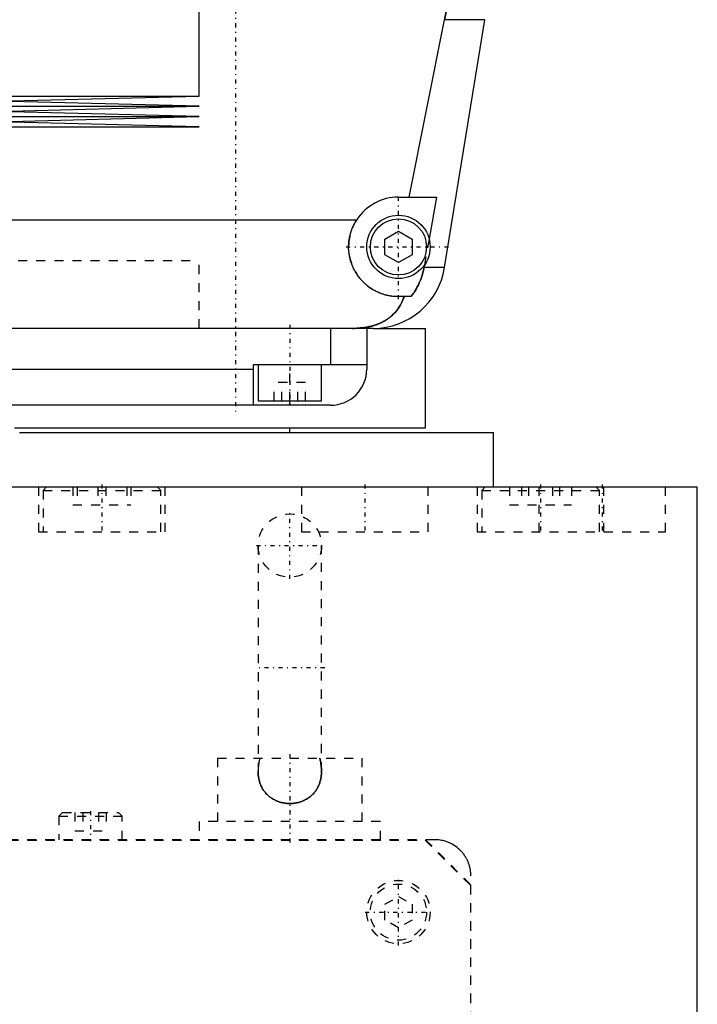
# Model space of a CAD drawing. Extents: x -120 to 120, y -1 to 900.
# Tile 3 of 9: x 25 to 100, y 306 to 415. Entities that reach past the tile are written whole.
import ezdxf

# ---------------------------------------------------------------- set-up
doc = ezdxf.new("R2010")
doc.units = 0
doc.linetypes.add('CENTER', pattern=[1.5, 0.45, -0.5, 0.05, -0.5])
doc.linetypes.add('DASHED', pattern=[2, 1, -1])
for name, color, linetype in [('AM_0', 7, 'CONTINUOUS'), ('AM_3', 7, 'DASHED'), ('AM_7', 7, 'CENTER')]:
    doc.layers.add(name, color=color, linetype=linetype)

msp = doc.modelspace()

# ---------------------------------------------------------------- linework, layer by layer
at = {"layer": 'AM_0', "color": 7, "linetype": 'CONTINUOUS'}
for p, q in [((45, 406.17), (45, 422.75)), ((68.19, 395), (72.1, 414.6)), ((76.54, 414.6), (72.1, 414.6)), ((72.1, 387.22), (76.54, 414.6)), ((-45, 406.17), (45, 406.17)), ((22.5, 405.6), (45, 406.17)), ((-45, 405.03), (45, 405.03)), ((45, 405.03), (22.5, 405.6)), ((22.5, 404.46), (45, 405.03)), ((-45, 403.89), (45, 403.89)), ((45, 403.89), (22.5, 404.46)), ((22.5, 403.32), (45, 403.89)), ((-45, 402.75), (45, 402.75)), ((45, 402.75), (22.5, 403.32)), ((67, 395), (71.21, 395)), ((71.21, 395), (70.39, 390.38)), ((22.85, 392.5), (62.39, 392.5)), ((65.5, 390.37), (67, 391.23)), ((67, 391.23), (68.5, 390.37)), ((65.5, 388.63), (65.5, 390.37)), ((68.5, 390.37), (68.5, 388.63)), ((67, 387.77), (65.5, 388.63)), ((68.5, 388.63), (67, 387.77)), ((69.87, 387.5), (69.82, 387.22)), ((72.1, 387.22), (69.82, 387.22)), ((68.39, 384), (67, 384)), ((64.2, 380.5), (12.5, 380.5)), ((59.5, 380.5), (59.5, 376.5)), ((63.5, 380.5), (63.5, 376)), ((64.2, 380.5), (70, 380.5)), ((70, 369.5), (70, 380.5)), ((51, 372), (51, 376.5)), ((51, 376.5), (63.5, 376.5)), ((51.5, 376.5), (51.5, 372.5)), ((58.5, 372.5), (58.5, 376.5)), ((12.5, 376), (51, 376)), ((51.5, 372.5), (58.5, 372.5)), ((55, 372), (55, 372.5)), ((59.5, 372), (12.5, 372)), ((25.16, 369), (77.5, 369)), ((25.18, 369.5), (70, 369.5)), ((55, 369), (55, 369.5)), ((77.5, 363), (77.5, 369)), ((12.51, 363), (100, 363)), ((100, 25), (100, 363))]:
    msp.add_line(p, q, dxfattribs=at)
for points in [[(72.1, 414.6, 0), (72.17, 414.94, 0), (72.29, 415.61, 0), (72.4, 416.29, 0), (72.45, 416.62, 0), (72.5, 416.96, 0), (72.59, 417.64, 0), (72.68, 418.31, 0), (72.75, 418.98, 0), (72.82, 419.65, 0), (72.87, 420.31, 0), (72.9, 420.64, 0), (72.92, 420.97, 0), (72.96, 421.63, 0), (72.98, 422.28, 0), (73, 422.93, 0), (73.02, 423.57, 0), (73.02, 424.21, 0), (73.02, 424.53, 0), (73.02, 424.84, 0), (73.01, 425.49, 0), (72.99, 426.13, 0), (72.97, 426.46, 0)], [(67, 384, 0), (66.94, 384, 0), (66.83, 384, 0), (66.72, 384.01, 0), (66.67, 384.01, 0), (66.61, 384.01, 0), (66.5, 384.02, 0), (66.39, 384.03, 0), (66.27, 384.05, 0), (66.16, 384.06, 0), (66.05, 384.08, 0), (66, 384.09, 0), (65.94, 384.1, 0), (65.83, 384.13, 0), (65.72, 384.15, 0), (65.61, 384.18, 0), (65.5, 384.21, 0), (65.39, 384.24, 0), (65.34, 384.26, 0), (65.28, 384.28, 0), (65.17, 384.31, 0), (65.07, 384.35, 0), (65.02, 384.37, 0), (64.96, 384.39, 0), (64.86, 384.43, 0), (64.76, 384.48, 0), (64.7, 384.5, 0), (64.65, 384.53, 0), (64.55, 384.57, 0), (64.45, 384.63, 0), (64.36, 384.68, 0), (64.26, 384.73, 0), (64.16, 384.79, 0), (64.12, 384.82, 0), (64.07, 384.85, 0), (63.98, 384.9, 0), (63.89, 384.96, 0), (63.8, 385.03, 0), (63.71, 385.09, 0), (63.63, 385.15, 0), (63.59, 385.19, 0), (63.55, 385.22, 0), (63.46, 385.29, 0), (63.38, 385.36, 0), (63.31, 385.42, 0), (63.23, 385.49, 0), (63.16, 385.56, 0), (63.12, 385.6, 0), (63.09, 385.64, 0), (63.01, 385.71, 0), (62.94, 385.79, 0), (62.87, 385.86, 0), (62.81, 385.94, 0), (62.74, 386.02, 0), (62.71, 386.06, 0), (62.67, 386.1, 0), (62.61, 386.19, 0), (62.55, 386.27, 0), (62.49, 386.36, 0), (62.43, 386.45, 0), (62.37, 386.54, 0), (62.34, 386.58, 0), (62.31, 386.63, 0), (62.26, 386.72, 0), (62.2, 386.81, 0), (62.18, 386.86, 0), (62.15, 386.9, 0), (62.1, 387, 0), (62.05, 387.1, 0), (62.03, 387.14, 0), (62.01, 387.19, 0), (61.96, 387.29, 0), (61.92, 387.39, 0), (61.88, 387.49, 0), (61.84, 387.59, 0), (61.81, 387.69, 0), (61.79, 387.74, 0), (61.77, 387.79, 0), (61.74, 387.9, 0), (61.71, 388, 0), (61.68, 388.1, 0), (61.65, 388.21, 0), (61.63, 388.31, 0), (61.62, 388.37, 0), (61.61, 388.42, 0), (61.59, 388.53, 0), (61.57, 388.63, 0), (61.55, 388.74, 0), (61.54, 388.84, 0), (61.53, 388.95, 0), (61.52, 389, 0), (61.52, 389.05, 0), (61.51, 389.16, 0), (61.5, 389.27, 0), (61.5, 389.37, 0), (61.5, 389.48, 0), (61.5, 389.58, 0), (61.5, 389.63, 0), (61.5, 389.69, 0), (61.51, 389.79, 0), (61.51, 389.9, 0), (61.52, 390.01, 0), (61.53, 390.12, 0), (61.55, 390.23, 0), (61.56, 390.28, 0), (61.56, 390.34, 0), (61.58, 390.44, 0), (61.6, 390.55, 0), (61.61, 390.61, 0), (61.62, 390.66, 0), (61.65, 390.77, 0), (61.68, 390.88, 0), (61.69, 390.94, 0), (61.71, 390.99, 0), (61.74, 391.1, 0), (61.77, 391.21, 0), (61.81, 391.32, 0), (61.85, 391.43, 0), (61.89, 391.53, 0), (61.91, 391.59, 0), (61.93, 391.64, 0), (61.98, 391.74, 0), (62.03, 391.85, 0), (62.08, 391.95, 0), (62.13, 392.05, 0), (62.18, 392.16, 0), (62.21, 392.21, 0), (62.24, 392.26, 0), (62.3, 392.35, 0), (62.36, 392.45, 0), (62.39, 392.5, 0)], [(69.82, 387.22, 0), (69.8, 387.12, 0), (69.76, 386.92, 0), (69.71, 386.73, 0), (69.69, 386.63, 0), (69.66, 386.54, 0), (69.61, 386.35, 0), (69.55, 386.17, 0), (69.49, 385.99, 0), (69.42, 385.81, 0), (69.34, 385.62, 0), (69.3, 385.53, 0), (69.26, 385.43, 0), (69.17, 385.25, 0), (69.07, 385.07, 0), (68.98, 384.89, 0), (68.88, 384.72, 0), (68.77, 384.55, 0), (68.72, 384.47, 0), (68.67, 384.39, 0), (68.56, 384.23, 0), (68.45, 384.08, 0), (68.39, 384, 0)], [(61.92, 380.5, 0), (62.15, 380.5, 0), (62.41, 380.51, 0), (62.48, 380.51, 0), (62.55, 380.52, 0), (62.59, 380.52, 0), (62.63, 380.52, 0), (62.7, 380.53, 0), (62.77, 380.54, 0), (62.85, 380.54, 0), (62.92, 380.55, 0), (62.99, 380.56, 0), (63.03, 380.56, 0), (63.07, 380.57, 0), (63.14, 380.57, 0), (63.21, 380.58, 0), (63.25, 380.59, 0), (63.28, 380.59, 0), (63.36, 380.61, 0), (63.43, 380.62, 0), (63.46, 380.62, 0), (63.5, 380.63, 0), (63.57, 380.64, 0), (63.64, 380.66, 0), (63.71, 380.67, 0), (63.78, 380.69, 0), (63.86, 380.7, 0), (63.89, 380.71, 0), (63.93, 380.72, 0), (63.99, 380.74, 0), (64.06, 380.75, 0), (64.13, 380.77, 0), (64.2, 380.79, 0), (64.27, 380.81, 0), (64.3, 380.82, 0), (64.33, 380.83, 0), (64.4, 380.85, 0), (64.47, 380.87, 0), (64.53, 380.9, 0), (64.6, 380.92, 0), (64.66, 380.94, 0), (64.69, 380.96, 0), (64.72, 380.97, 0), (64.79, 380.99, 0), (64.85, 381.02, 0), (64.91, 381.05, 0), (64.97, 381.07, 0), (65.03, 381.1, 0), (65.06, 381.11, 0), (65.09, 381.13, 0), (65.15, 381.16, 0), (65.21, 381.19, 0), (65.27, 381.22, 0), (65.33, 381.25, 0), (65.39, 381.28, 0), (65.42, 381.3, 0), (65.45, 381.31, 0), (65.5, 381.35, 0), (65.56, 381.38, 0), (65.59, 381.4, 0), (65.61, 381.41, 0), (65.67, 381.45, 0), (65.72, 381.48, 0), (65.75, 381.5, 0), (65.78, 381.52, 0), (65.83, 381.56, 0), (65.88, 381.59, 0), (65.93, 381.63, 0), (65.98, 381.67, 0), (66.03, 381.71, 0), (66.06, 381.73, 0), (66.08, 381.75, 0), (66.13, 381.79, 0), (66.18, 381.83, 0), (66.34, 381.97, 0), (66.6, 382.23, 0), (66.84, 382.51, 0), (67.05, 382.81, 0), (67.15, 382.97, 0), (67.25, 383.13, 0), (67.42, 383.46, 0), (67.57, 383.82, 0), (67.64, 384, 0)]]:
    msp.add_polyline3d(points, dxfattribs=at)
for radius in [3.5, 3.1]:
    msp.add_circle((67, 389.5), radius, dxfattribs=at)
for centre, radius, start, end in [((67, 389.5), 5.5, 90, 146.9443), ((64.2, 388.5), 8, 270, 350.775), ((59.5, 376), 4, 270, 0)]:
    msp.add_arc(centre, radius, start, end, dxfattribs=at)
at = {"layer": 'AM_3', "color": 6, "linetype": 'DASHED'}
for p, q in [((70.39, 390.38), (69.87, 387.5)), ((-45, 388), (45, 388)), ((-45, 388), (45, 388)), ((45, 380.5), (45, 388)), ((45, 380.5), (45, 388)), ((55, 372.5), (55, 376.5)), ((53.27, 372.5), (53.27, 374.5)), ((56.73, 374.5), (53.27, 374.5)), ((54.13, 372.5), (54.13, 374.5)), ((55.87, 372.5), (55.87, 374.5)), ((56.73, 372.5), (56.73, 374.5)), ((-25.39, 369.5), (25.18, 369.5)), ((27.25, 363), (27.25, 358)), ((28.15, 363), (27.75, 362.6)), ((27.75, 362.6), (27.75, 358)), ((27.75, 362.6), (40.75, 362.6)), ((31.05, 363), (31.05, 361)), ((31.5, 363), (31.5, 361)), ((33.8, 363), (33.8, 361)), ((34.7, 363), (34.7, 361)), ((37, 363), (37, 361)), ((37.45, 363), (37.45, 361)), ((40.75, 362.6), (40.35, 363)), ((40.75, 358), (40.75, 362.6)), ((41.25, 358), (41.25, 363)), ((56.29, 363), (56.29, 358)), ((70.29, 358), (70.29, 363)), ((75.69, 363), (75.69, 358)), ((76.59, 363), (76.19, 362.6)), ((76.19, 362.6), (76.19, 358)), ((76.19, 362.6), (89.19, 362.6)), ((79.25, 363), (79.25, 361)), ((80.58, 363), (80.58, 361)), ((81.36, 363), (81.36, 361)), ((82.5, 363), (82.5, 358)), ((84.01, 363), (84.01, 361)), ((84.8, 363), (84.8, 361)), ((86.12, 363), (86.12, 361)), ((89.19, 362.6), (88.79, 363)), ((89.19, 358), (89.19, 362.6)), ((89.69, 358), (89.69, 363)), ((96.5, 358), (96.5, 363)), ((31.05, 361), (37.45, 361)), ((79.25, 361), (86.12, 361)), ((27.25, 358), (41.25, 358)), ((56.29, 358), (70.29, 358)), ((75.69, 358), (96.5, 358)), ((51.5, 356.5), (51.5, 331.58)), ((58.5, 331.58), (58.5, 356.5)), ((47, 333), (47, 326)), ((47, 333), (63, 333)), ((63, 326), (63, 333)), ((29.9, 327), (29.5, 326.6)), ((29.5, 326.6), (29.5, 324)), ((29.5, 326.6), (36.5, 326.6)), ((29.9, 327), (36.1, 327)), ((31.27, 327), (31.27, 325)), ((32.13, 327), (32.13, 325)), ((33.87, 327), (33.87, 325)), ((34.73, 327), (34.73, 325)), ((36.5, 326.6), (36.1, 327)), ((36.5, 324), (36.5, 326.6)), ((45, 326), (45, 324)), ((65, 326), (45, 326)), ((65, 324), (65, 326)), ((31.27, 325), (34.73, 325)), ((71, 324), (-71, 324)), ((-69.95, 323.95), (69.95, 323.95)), ((69.95, 323.95), (74.95, 318.95)), ((70, 324), (75, 319)), ((75, 8), (75, 320)), ((74.95, 318.95), (74.95, 13.05)), ((65.5, 316.87), (67, 317.73)), ((67, 317.73), (68.5, 316.87)), ((65.5, 315.13), (65.5, 316.87)), ((68.5, 316.87), (68.5, 315.13)), ((67, 314.27), (65.5, 315.13)), ((68.5, 315.13), (67, 314.27))]:
    msp.add_line(p, q, dxfattribs=at)
for points in [[(72.97, 426.46, 0), (72.99, 426.13, 0), (73.01, 425.49, 0), (73.02, 424.84, 0), (73.02, 424.53, 0), (73.02, 424.21, 0), (73.02, 423.57, 0), (73, 422.93, 0), (72.98, 422.28, 0), (72.96, 421.63, 0), (72.92, 420.97, 0), (72.9, 420.64, 0), (72.87, 420.31, 0), (72.82, 419.65, 0), (72.75, 418.98, 0), (72.68, 418.31, 0), (72.59, 417.64, 0), (72.5, 416.96, 0), (72.45, 416.62, 0), (72.4, 416.29, 0), (72.29, 415.61, 0), (72.17, 414.94, 0), (72.1, 414.6, 0)], [(68.39, 384, 0), (68.45, 384.08, 0), (68.56, 384.23, 0), (68.67, 384.39, 0), (68.72, 384.47, 0), (68.77, 384.55, 0), (68.88, 384.72, 0), (68.98, 384.89, 0), (69.07, 385.07, 0), (69.17, 385.25, 0), (69.26, 385.43, 0), (69.3, 385.53, 0), (69.34, 385.62, 0), (69.42, 385.81, 0), (69.49, 385.99, 0), (69.55, 386.17, 0), (69.61, 386.35, 0), (69.66, 386.54, 0), (69.69, 386.63, 0), (69.71, 386.73, 0), (69.76, 386.92, 0), (69.8, 387.12, 0), (69.82, 387.22, 0)], [(67.64, 384, 0), (67.57, 383.81, 0), (67.42, 383.45, 0), (67.24, 383.11, 0), (67.14, 382.95, 0), (67.04, 382.79, 0), (66.82, 382.49, 0), (66.59, 382.22, 0), (66.32, 381.96, 0), (66.16, 381.81, 0), (66.11, 381.77, 0), (66.07, 381.73, 0), (66.04, 381.71, 0), (66.02, 381.69, 0), (65.97, 381.66, 0), (65.92, 381.62, 0), (65.87, 381.58, 0), (65.81, 381.55, 0), (65.76, 381.51, 0), (65.73, 381.49, 0), (65.71, 381.47, 0), (65.65, 381.44, 0), (65.6, 381.4, 0), (65.57, 381.39, 0), (65.54, 381.37, 0), (65.49, 381.34, 0), (65.43, 381.31, 0), (65.4, 381.29, 0), (65.38, 381.27, 0), (65.32, 381.24, 0), (65.26, 381.21, 0), (65.2, 381.18, 0), (65.14, 381.15, 0), (65.08, 381.12, 0), (65.05, 381.11, 0), (65.02, 381.09, 0), (64.96, 381.07, 0), (64.9, 381.04, 0), (64.83, 381.01, 0), (64.77, 380.99, 0), (64.71, 380.96, 0), (64.68, 380.95, 0), (64.64, 380.94, 0), (64.58, 380.91, 0), (64.52, 380.89, 0), (64.45, 380.87, 0), (64.39, 380.85, 0), (64.32, 380.83, 0), (64.29, 380.82, 0), (64.25, 380.81, 0), (64.19, 380.79, 0), (64.12, 380.77, 0), (64.05, 380.75, 0), (63.98, 380.73, 0), (63.92, 380.72, 0), (63.88, 380.71, 0), (63.85, 380.7, 0), (63.78, 380.69, 0), (63.71, 380.67, 0), (63.64, 380.66, 0), (63.57, 380.64, 0), (63.5, 380.63, 0), (63.46, 380.62, 0), (63.43, 380.62, 0), (63.36, 380.61, 0), (63.28, 380.59, 0), (63.25, 380.59, 0), (63.21, 380.58, 0), (63.14, 380.57, 0), (63.07, 380.57, 0), (63.03, 380.56, 0), (62.99, 380.56, 0), (62.92, 380.55, 0), (62.85, 380.54, 0), (62.77, 380.54, 0), (62.7, 380.53, 0), (62.63, 380.52, 0), (62.59, 380.52, 0), (62.55, 380.52, 0), (62.48, 380.51, 0), (62.41, 380.51, 0), (62.15, 380.5, 0), (61.92, 380.5, 0)], [(51.69, 333, 0), (51.68, 332.96, 0), (51.66, 332.88, 0), (51.64, 332.81, 0), (51.63, 332.77, 0), (51.62, 332.73, 0), (51.61, 332.65, 0), (51.59, 332.57, 0), (51.58, 332.49, 0), (51.57, 332.41, 0), (51.56, 332.33, 0), (51.55, 332.29, 0), (51.54, 332.26, 0), (51.54, 332.18, 0), (51.53, 332.1, 0), (51.52, 332.02, 0), (51.51, 331.94, 0), (51.51, 331.86, 0), (51.51, 331.82, 0), (51.5, 331.78, 0), (51.5, 331.7, 0), (51.5, 331.62, 0), (51.5, 331.58, 0)], [(58.5, 331.58, 0), (58.5, 331.62, 0), (58.5, 331.7, 0), (58.5, 331.78, 0), (58.49, 331.82, 0), (58.49, 331.86, 0), (58.49, 331.94, 0), (58.48, 332.02, 0), (58.47, 332.1, 0), (58.46, 332.18, 0), (58.46, 332.26, 0), (58.45, 332.29, 0), (58.44, 332.33, 0), (58.43, 332.41, 0), (58.42, 332.49, 0), (58.41, 332.57, 0), (58.39, 332.65, 0), (58.38, 332.73, 0), (58.37, 332.77, 0), (58.36, 332.81, 0), (58.34, 332.88, 0), (58.32, 332.96, 0), (58.31, 333, 0)], [(58.31, 333, 0), (58.32, 332.96, 0), (58.34, 332.88, 0), (58.36, 332.81, 0), (58.37, 332.77, 0), (58.38, 332.73, 0), (58.39, 332.65, 0), (58.41, 332.57, 0), (58.42, 332.49, 0), (58.43, 332.41, 0), (58.44, 332.33, 0), (58.45, 332.29, 0), (58.46, 332.26, 0), (58.46, 332.18, 0), (58.47, 332.1, 0), (58.48, 332.02, 0), (58.49, 331.94, 0), (58.49, 331.86, 0), (58.49, 331.82, 0), (58.5, 331.78, 0), (58.5, 331.7, 0), (58.5, 331.62, 0), (58.5, 331.58, 0)], [(51.5, 331.58, 0), (51.5, 331.52, 0), (51.5, 331.42, 0), (51.51, 331.31, 0), (51.51, 331.26, 0), (51.51, 331.2, 0), (51.52, 331.1, 0), (51.54, 330.99, 0), (51.55, 330.89, 0), (51.57, 330.79, 0), (51.59, 330.68, 0), (51.6, 330.63, 0), (51.61, 330.58, 0), (51.64, 330.48, 0), (51.67, 330.38, 0), (51.7, 330.28, 0), (51.73, 330.19, 0), (51.77, 330.09, 0), (51.79, 330.04, 0), (51.81, 329.99, 0), (51.85, 329.9, 0), (51.9, 329.8, 0), (51.92, 329.76, 0), (51.94, 329.71, 0), (51.99, 329.62, 0), (52.05, 329.54, 0), (52.08, 329.49, 0), (52.1, 329.45, 0), (52.16, 329.37, 0), (52.23, 329.28, 0), (52.29, 329.21, 0), (52.36, 329.13, 0), (52.43, 329.05, 0), (52.46, 329.02, 0), (52.5, 328.98, 0), (52.57, 328.91, 0), (52.65, 328.84, 0), (52.73, 328.77, 0), (52.81, 328.71, 0), (52.89, 328.65, 0), (52.93, 328.62, 0), (52.97, 328.59, 0), (53.06, 328.54, 0), (53.15, 328.48, 0), (53.24, 328.43, 0), (53.33, 328.39, 0), (53.42, 328.34, 0), (53.47, 328.32, 0), (53.52, 328.3, 0), (53.62, 328.26, 0), (53.71, 328.22, 0), (53.81, 328.19, 0), (53.91, 328.16, 0), (54.01, 328.13, 0), (54.06, 328.12, 0), (54.11, 328.1, 0), (54.22, 328.08, 0), (54.32, 328.06, 0), (54.42, 328.04, 0), (54.53, 328.03, 0), (54.63, 328.02, 0), (54.68, 328.01, 0), (54.74, 328.01, 0), (54.84, 328, 0), (54.95, 328, 0), (55, 328, 0), (55.05, 328, 0), (55.16, 328, 0), (55.26, 328.01, 0), (55.32, 328.01, 0), (55.37, 328.02, 0), (55.47, 328.03, 0), (55.58, 328.04, 0), (55.68, 328.06, 0), (55.78, 328.08, 0), (55.89, 328.1, 0), (55.94, 328.12, 0), (55.99, 328.13, 0), (56.09, 328.16, 0), (56.19, 328.19, 0), (56.29, 328.22, 0), (56.38, 328.26, 0), (56.48, 328.3, 0), (56.53, 328.32, 0), (56.57, 328.34, 0), (56.67, 328.39, 0), (56.76, 328.43, 0), (56.85, 328.48, 0), (56.94, 328.54, 0), (57.02, 328.59, 0), (57.07, 328.62, 0), (57.11, 328.65, 0), (57.19, 328.71, 0), (57.27, 328.77, 0), (57.35, 328.84, 0), (57.43, 328.91, 0), (57.5, 328.98, 0), (57.54, 329.02, 0), (57.57, 329.05, 0), (57.64, 329.13, 0), (57.71, 329.2, 0), (57.77, 329.28, 0), (57.84, 329.37, 0), (57.89, 329.45, 0), (57.92, 329.49, 0), (57.95, 329.53, 0), (58, 329.62, 0), (58.06, 329.71, 0), (58.08, 329.76, 0), (58.1, 329.8, 0), (58.15, 329.9, 0), (58.19, 329.99, 0), (58.21, 330.04, 0), (58.23, 330.09, 0), (58.27, 330.18, 0), (58.3, 330.28, 0), (58.33, 330.38, 0), (58.36, 330.48, 0), (58.39, 330.58, 0), (58.4, 330.63, 0), (58.41, 330.68, 0), (58.43, 330.79, 0), (58.45, 330.89, 0), (58.46, 330.99, 0), (58.48, 331.1, 0), (58.49, 331.21, 0), (58.49, 331.26, 0), (58.49, 331.31, 0), (58.5, 331.42, 0), (58.5, 331.52, 0), (58.5, 331.58, 0)], [(58.5, 331.58, 0), (58.5, 331.52, 0), (58.5, 331.42, 0), (58.49, 331.31, 0), (58.49, 331.26, 0), (58.49, 331.2, 0), (58.48, 331.1, 0), (58.46, 330.99, 0), (58.45, 330.89, 0), (58.43, 330.79, 0), (58.41, 330.68, 0), (58.4, 330.63, 0), (58.39, 330.58, 0), (58.36, 330.48, 0), (58.33, 330.38, 0), (58.3, 330.28, 0), (58.27, 330.19, 0), (58.23, 330.09, 0), (58.21, 330.04, 0), (58.19, 329.99, 0), (58.15, 329.9, 0), (58.1, 329.8, 0), (58.08, 329.76, 0), (58.06, 329.71, 0), (58.01, 329.62, 0), (57.95, 329.54, 0), (57.92, 329.49, 0), (57.9, 329.45, 0), (57.84, 329.37, 0), (57.77, 329.28, 0), (57.71, 329.21, 0), (57.64, 329.13, 0), (57.57, 329.05, 0), (57.54, 329.02, 0), (57.5, 328.98, 0), (57.43, 328.91, 0), (57.35, 328.84, 0), (57.27, 328.77, 0), (57.19, 328.71, 0), (57.11, 328.65, 0), (57.07, 328.62, 0), (57.03, 328.59, 0), (56.94, 328.54, 0), (56.85, 328.48, 0), (56.76, 328.43, 0), (56.67, 328.39, 0), (56.58, 328.34, 0), (56.53, 328.32, 0), (56.48, 328.3, 0), (56.38, 328.26, 0), (56.29, 328.22, 0), (56.19, 328.19, 0), (56.09, 328.16, 0), (55.99, 328.13, 0), (55.94, 328.12, 0), (55.89, 328.1, 0), (55.78, 328.08, 0), (55.68, 328.06, 0), (55.58, 328.04, 0), (55.47, 328.03, 0), (55.37, 328.02, 0), (55.32, 328.01, 0), (55.26, 328.01, 0), (55.16, 328, 0), (55.05, 328, 0), (55, 328, 0), (54.95, 328, 0), (54.84, 328, 0), (54.74, 328.01, 0), (54.68, 328.01, 0), (54.63, 328.02, 0), (54.53, 328.03, 0), (54.42, 328.04, 0), (54.32, 328.06, 0), (54.22, 328.08, 0), (54.11, 328.1, 0), (54.06, 328.12, 0), (54.01, 328.13, 0), (53.91, 328.16, 0), (53.81, 328.19, 0), (53.71, 328.22, 0), (53.62, 328.26, 0), (53.52, 328.3, 0), (53.47, 328.32, 0), (53.43, 328.34, 0), (53.33, 328.39, 0), (53.24, 328.43, 0), (53.15, 328.48, 0), (53.06, 328.54, 0), (52.98, 328.59, 0), (52.93, 328.62, 0), (52.89, 328.65, 0), (52.81, 328.71, 0), (52.73, 328.77, 0), (52.65, 328.84, 0), (52.57, 328.91, 0), (52.5, 328.98, 0), (52.46, 329.02, 0), (52.43, 329.05, 0), (52.36, 329.13, 0), (52.29, 329.2, 0), (52.23, 329.28, 0), (52.16, 329.37, 0), (52.11, 329.45, 0), (52.08, 329.49, 0), (52.05, 329.53, 0), (52, 329.62, 0), (51.94, 329.71, 0), (51.92, 329.76, 0), (51.9, 329.8, 0), (51.85, 329.9, 0), (51.81, 329.99, 0), (51.79, 330.04, 0), (51.77, 330.09, 0), (51.73, 330.18, 0), (51.7, 330.28, 0), (51.67, 330.38, 0), (51.64, 330.48, 0), (51.61, 330.58, 0), (51.6, 330.63, 0), (51.59, 330.68, 0), (51.57, 330.79, 0), (51.55, 330.89, 0), (51.54, 330.99, 0), (51.52, 331.1, 0), (51.51, 331.21, 0), (51.51, 331.26, 0), (51.51, 331.31, 0), (51.5, 331.42, 0), (51.5, 331.52, 0), (51.5, 331.58, 0)], [(75, 320, 0), (75, 320.03, 0), (75, 320.1, 0), (75, 320.17, 0), (74.99, 320.21, 0), (74.99, 320.24, 0), (74.99, 320.31, 0), (74.98, 320.38, 0), (74.97, 320.45, 0), (74.97, 320.52, 0), (74.96, 320.59, 0), (74.95, 320.62, 0), (74.95, 320.66, 0), (74.93, 320.73, 0), (74.92, 320.79, 0), (74.91, 320.86, 0), (74.89, 320.93, 0), (74.87, 321, 0), (74.87, 321.03, 0), (74.86, 321.06, 0), (74.84, 321.13, 0), (74.82, 321.19, 0), (74.81, 321.23, 0), (74.8, 321.26, 0), (74.77, 321.32, 0), (74.75, 321.39, 0), (74.74, 321.42, 0), (74.73, 321.45, 0), (74.7, 321.51, 0), (74.68, 321.57, 0), (74.65, 321.63, 0), (74.62, 321.69, 0), (74.59, 321.75, 0), (74.58, 321.78, 0), (74.57, 321.81, 0), (74.54, 321.87, 0), (74.51, 321.93, 0), (74.47, 321.98, 0), (74.44, 322.04, 0), (74.41, 322.09, 0), (74.39, 322.12, 0), (74.38, 322.14, 0), (74.34, 322.2, 0), (74.31, 322.25, 0), (74.27, 322.3, 0), (74.24, 322.35, 0), (74.2, 322.4, 0), (74.19, 322.42, 0), (74.17, 322.44, 0), (74.13, 322.49, 0), (74.1, 322.53, 0), (74.06, 322.58, 0), (74.02, 322.62, 0), (73.99, 322.66, 0), (73.97, 322.68, 0), (73.95, 322.7, 0), (73.91, 322.75, 0), (73.87, 322.79, 0), (73.83, 322.83, 0), (73.79, 322.86, 0), (73.75, 322.9, 0), (73.73, 322.92, 0), (73.71, 322.94, 0), (73.67, 322.98, 0), (73.63, 323.01, 0), (73.61, 323.03, 0), (73.48, 323.14, 0), (73.21, 323.33, 0), (72.94, 323.5, 0), (72.65, 323.64, 0), (72.35, 323.76, 0), (72.05, 323.86, 0), (71.9, 323.9, 0), (71.75, 323.93, 0), (71.45, 323.98, 0), (71.15, 324, 0), (71, 324, 0)]]:
    msp.add_polyline3d(points, dxfattribs=at)
for centre, radius in [((55, 356.5), 3.5), ((67, 316), 3.5), ((67, 316), 3.1)]:
    msp.add_circle(centre, radius, dxfattribs=at)
msp.add_arc((67, 389.5), 5.5, 146.9443, 270, dxfattribs=at)
at = {"layer": 'AM_7', "color": 4, "linetype": 'CENTER'}
for p, q in [((49, 470), (49, 371)), ((67, 383.73), (67, 395.27)), ((61.23, 389.5), (72.77, 389.5)), ((55, 380.9), (55, 372.1)), ((34.25, 363.25), (34.25, 357.75)), ((63.29, 363.25), (63.29, 357.75)), ((82.69, 363.25), (82.69, 357.75)), ((89.5, 363.25), (89.5, 357.75)), ((55, 352.82), (55, 360.18)), ((51.32, 356.5), (58.67, 356.5)), ((58.85, 343), (51.15, 343)), ((55, 333.45), (55, 323.55)), ((33, 327.15), (33, 323.85)), ((67, 312.32), (67, 319.68)), ((63.33, 316), (70.67, 316))]:
    msp.add_line(p, q, dxfattribs=at)

doc.saveas('drawing.dxf')
